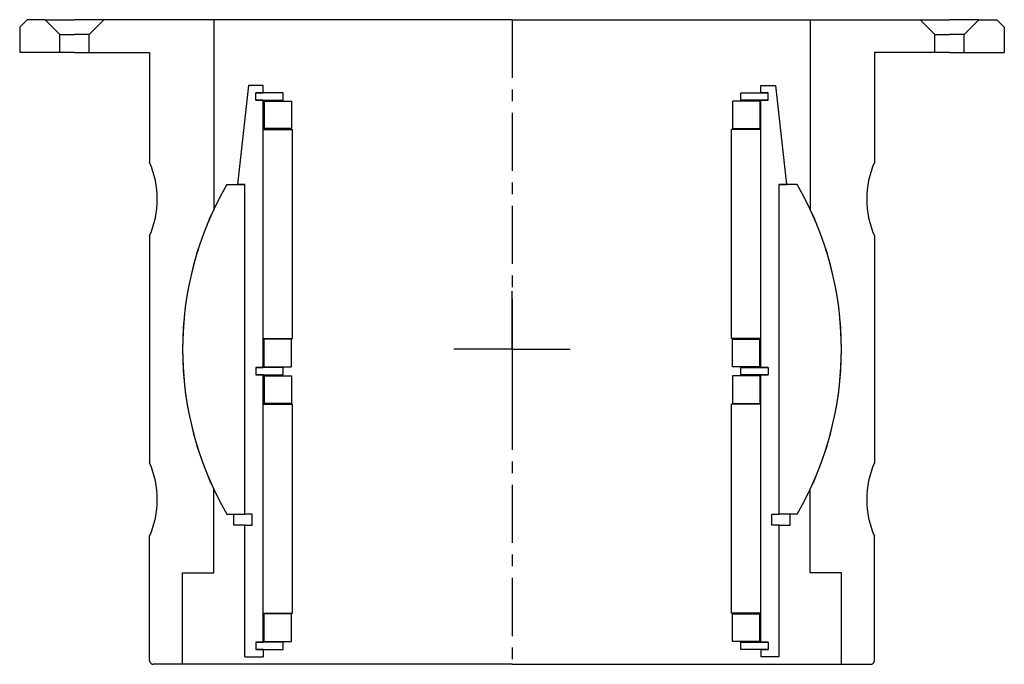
# Model space of a CAD drawing. Header units: millimetres. Extents: x -135 to 134, y -176 to 0.
import ezdxf

# ---------------------------------------------------------------- set-up
doc = ezdxf.new("R2010")
doc.units = ezdxf.units.MM
doc.header["$LTSCALE"] = 0.5
doc.header["$MEASUREMENT"] = 0
doc.linetypes.add('CENTER', pattern=[50.8, 31.75, -6.35, 6.35, -6.35])
doc.layers.get('0').update_dxf_attribs({"linetype": 'CONTINUOUS'})
doc.layers.add('Center', color=1, linetype='CENTER')

# ---------------------------------------------------------------- blocks, each defined once
blk = doc.blocks.new('M29-115 & M25-115')
for p, q in [((0, 0), (-111.5, 0)), ((0, 0), (111.5, 0)), ((-132.5, 0), (-134.5, -2)), ((-134.5, -2), (-134.5, -9)), ((-127.5, 0), (-132.5, 0)), ((-123.5, -4), (-127.5, 0)), ((-127.5, 0), (-119.5, 0)), ((-111.5, 0), (-119.5, 0)), ((-115.5, -4), (-111.5, 0)), ((-81.5, 0), (-81.5, -51.82)), ((81.5, 0), (81.5, -51.82)), ((111.5, 0), (119.5, 0)), ((115.5, -4), (111.5, 0)), ((127.5, 0), (119.5, 0)), ((123.5, -4), (127.5, 0)), ((127.5, 0), (132.5, 0)), ((132.5, 0), (134.5, -2)), ((134.5, -2), (134.5, -9)), ((-123.5, -4), (-119.5, -4)), ((-123.5, -9), (-123.5, -4)), ((-115.5, -4), (-119.5, -4)), ((-115.5, -9), (-115.5, -4)), ((115.5, -9), (115.5, -4)), ((115.5, -4), (119.5, -4)), ((123.5, -4), (119.5, -4)), ((123.5, -9), (123.5, -4)), ((-123.5, -9), (-134.5, -9)), ((-119.5, -9), (-123.5, -9)), ((-119.5, -9), (-115.5, -9)), ((-115.5, -9), (-99, -9)), ((-99, -9), (-99, -39)), ((115.5, -9), (99, -9)), ((99, -9), (99, -39)), ((119.5, -9), (115.5, -9)), ((119.5, -9), (123.5, -9)), ((123.5, -9), (134.5, -9)), ((-99, -59), (-99, -121)), ((99, -59), (99, -121)), ((-81.5, -151), (-81.5, -128.18)), ((81.5, -151), (81.5, -128.18)), ((-99, -175), (-99, -141)), ((99, -175), (99, -141)), ((-90, -176), (-90, -151)), ((-90, -151), (-81.5, -151)), ((90, -151), (81.5, -151)), ((90, -176), (90, -151)), ((-90, -176), (-98, -176)), ((0, -176), (-90, -176)), ((0, -176), (90, -176)), ((90, -176), (98, -176))]:
    blk.add_line(p, q)
for centre, radius, start, end in [((-121.91, -49), 25, 336.4218, 23.5782), ((121.91, -49), 25, 156.4218, 203.5782), ((0, -90), 90, 154.8982, 205.1018), ((0, -90), 90, 334.8982, 25.1018), ((-121.91, -131), 25, 336.4218, 23.5782), ((121.91, -131), 25, 156.4218, 203.5782), ((-98, -175), 1, 180, 270), ((98, -175), 1, 270, 0)]:
    blk.add_arc(centre, radius, start, end)
at = {"layer": 'Center'}
blk.add_line((0, 0), (0, -176), dxfattribs=at)
blk = doc.blocks.new('M27-145 & M15-130 - dia120')
for p, q in [((-73, 84), (-73, 48)), ((-73, 84), (-68, 84)), ((-68, 82), (-68, 84)), ((73, 84), (68, 84)), ((68, 82), (68, 84)), ((73, 84), (73, 48)), ((-70, 80), (-70, 82)), ((-68, 82), (-70, 82)), ((-68, 82), (-70, 82)), ((-70, 82), (-62.5, 82)), ((-62.5, 82), (-62.5, 80)), ((70, 82), (62.5, 82)), ((62.5, 82), (62.5, 80)), ((68, 82), (70, 82)), ((68, 82), (70, 82)), ((70, 80), (70, 82)), ((-70, 80), (-68, 80)), ((-70, 80), (-68, 80)), ((-62.5, 80), (-70, 80)), ((-68, 80), (-68, 7)), ((-67.75, 79.75), (-67.75, 72.25)), ((-67.75, 79.75), (-60.25, 79.75)), ((-60.25, 79.75), (-60.25, 72.25)), ((67.75, 79.75), (60.25, 79.75)), ((60.25, 79.75), (60.25, 72.25)), ((62.5, 80), (70, 80)), ((67.75, 79.75), (67.75, 72.25)), ((70, 80), (68, 80)), ((70, 80), (68, 80)), ((68, 80), (68, 7)), ((-68, 72), (-60, 72)), ((-68, 72), (-68, 15)), ((-60.25, 72.25), (-67.75, 72.25)), ((-60, 72), (-60, 15)), ((60, 72), (60, 15)), ((68, 72), (60, 72)), ((60.25, 72.25), (67.75, 72.25)), ((68, 72), (68, 15)), ((-73, 48), (-76, 48)), ((-76, 48), (-76, 45)), ((-73, 48), (-71, 48)), ((-71, 48), (-71, 45)), ((71, 48), (71, 45)), ((73, 48), (71, 48)), ((73, 48), (76, 48)), ((76, 48), (76, 45)), ((-77.94, 45), (-73, 45)), ((-73, 45), (-73, -45)), ((-73, 45), (-73, -45)), ((-71, 45), (-73, 45)), ((-73, 45), (-73, -45)), ((71, 45), (73, 45)), ((73, 45), (73, -45)), ((77.94, 45), (73, 45)), ((73, 45), (73, -45)), ((73, 45), (73, -45)), ((-68, 15), (-60, 15)), ((-60.25, 14.75), (-67.75, 14.75)), ((-67.75, 7.25), (-67.75, 14.75)), ((-60.25, 7.25), (-60.25, 14.75)), ((68, 15), (60, 15)), ((60.25, 7.25), (60.25, 14.75)), ((60.25, 14.75), (67.75, 14.75)), ((67.75, 7.25), (67.75, 14.75)), ((-70, 5), (-70, 7)), ((-68, 7), (-70, 7)), ((-68, 7), (-70, 7)), ((-70, 7), (-62.5, 7)), ((-67.75, 7.25), (-60.25, 7.25)), ((-62.5, 7), (-62.5, 5)), ((67.75, 7.25), (60.25, 7.25)), ((70, 7), (62.5, 7)), ((62.5, 7), (62.5, 5)), ((68, 7), (70, 7)), ((68, 7), (70, 7)), ((70, 5), (70, 7)), ((-68, 5), (-70, 5)), ((-70, 5), (-68, 5)), ((-62.5, 5), (-70, 5)), ((-68, 5), (-68, -68)), ((-67.75, 4.75), (-60.25, 4.75)), ((-67.75, 4.75), (-67.75, -2.75)), ((-60.25, 4.75), (-60.25, -2.75)), ((60.25, 4.75), (60.25, -2.75)), ((67.75, 4.75), (60.25, 4.75)), ((62.5, 5), (70, 5)), ((67.75, 4.75), (67.75, -2.75)), ((70, 5), (68, 5)), ((68, 5), (70, 5)), ((68, 5), (68, -68)), ((-68, -3), (-68, -60)), ((-68, -3), (-60, -3)), ((-60.25, -2.75), (-67.75, -2.75)), ((-60, -3), (-60, -60)), ((68, -3), (60, -3)), ((60, -3), (60, -60)), ((60.25, -2.75), (67.75, -2.75)), ((68, -3), (68, -60)), ((-77.94, -45), (-73, -45)), ((-72, -72), (-75, -45)), ((-73, -45), (-75, -45)), ((72, -72), (75, -45)), ((77.94, -45), (73, -45)), ((73, -45), (75, -45)), ((-68, -60), (-60, -60)), ((-67.75, -67.75), (-67.75, -60.25)), ((-60.25, -60.25), (-67.75, -60.25)), ((-60.25, -67.75), (-60.25, -60.25)), ((68, -60), (60, -60)), ((60.25, -60.25), (67.75, -60.25)), ((60.25, -67.75), (60.25, -60.25)), ((67.75, -67.75), (67.75, -60.25)), ((-70, -68), (-62.5, -68)), ((-68, -68), (-70, -68)), ((-70, -68), (-70, -70)), ((-68, -68), (-70, -68)), ((-67.75, -67.75), (-60.25, -67.75)), ((-62.5, -68), (-62.5, -70)), ((67.75, -67.75), (60.25, -67.75)), ((62.5, -68), (62.5, -70)), ((70, -68), (62.5, -68)), ((68, -68), (70, -68)), ((68, -68), (70, -68)), ((70, -68), (70, -70)), ((-68, -72), (-72, -72)), ((-62.5, -70), (-70, -70)), ((-70, -70), (-68, -70)), ((-70, -70), (-68, -70)), ((-68, -70), (-68, -72)), ((62.5, -70), (70, -70)), ((70, -70), (68, -70)), ((68, -70), (68, -72)), ((70, -70), (68, -70)), ((68, -72), (72, -72))]:
    blk.add_line(p, q)
for start, end in [(150, 210), (330, 30)]:
    blk.add_arc((0, 0), 90, start, end)
at = {"layer": 'Center'}
for q in [(0, 18.34), (-17.84, 0), (18.34, 0), (0, -18.34)]:
    blk.add_line((0, 0), q, dxfattribs=at)

msp = doc.modelspace()

# ---------------------------------------------------------------- block references
msp.add_blockref('M29-115 & M25-115', (0, 0))
at = {"rotation": 180}
msp.add_blockref('M27-145 & M15-130 - dia120', (0, -90), dxfattribs=at)

doc.saveas('drawing.dxf')
